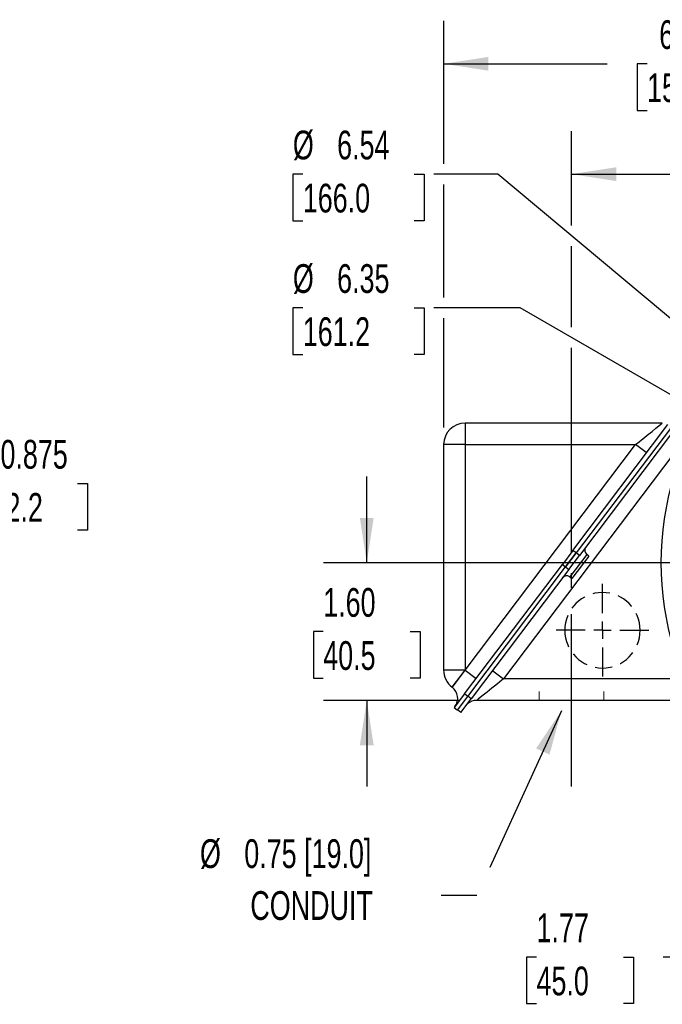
# Model space of a CAD drawing. Header units: inches. Extents: x 0 to 44, y 0 to 34.
# Tile 5 of 16: x 24.5 to 32, y 8.4 to 19.8. Entities that reach past the tile are written whole.
import ezdxf

# ---------------------------------------------------------------- set-up
doc = ezdxf.new("R2010")
doc.units = ezdxf.units.IN
doc.header["$LTSCALE"] = 4
doc.header["$MEASUREMENT"] = 0
doc.linetypes.add('CENTERX2', pattern=[0.8, 0.5, -0.1, 0.1, -0.1])
doc.linetypes.add('HIDDEN', pattern=[0.075, 0.05, -0.025])
doc.layers.add('CENTER', color=40, linetype='CENTERX2')
doc.layers.add('HIDDEN', color=102, linetype='HIDDEN')
doc.layers.add('DIMENSIONS', color=140, linetype='Continuous', lineweight=25)
doc.layers.add('TEXT', color=140, linetype='Continuous', lineweight=25)
doc.styles.add('SLDTEXTSTYLE0', font='TXT', dxfattribs={"width": 0.7})
doc.dimstyles.new('SLDDIMSTYLE1', dxfattribs={"dimtxt": 0.339844, "dimasz": 0.52, "dimexe": 0, "dimexo": 0.0625, "dimgap": 0.084961, "dimtad": 0, "dimtih": 1, "dimtoh": 1, "dimrnd": 1e-09, "dimzin": 12, "dimdsep": 46, "dimtxsty": 'SLDTEXTSTYLE0', "dimsah": 1, "dimcen": 0.09, "dimadec": 0, "dimazin": 3, "dimtfac": 1, "dimtofl": 0, "dimtmove": 0, "dimatfit": 3, "dimfxl": 0, "dimfrac": 2, "dimtolj": 1, "dimtzin": 12, "dimarcsym": 0})
doc.dimstyles.new('SLDDIMSTYLE10', dxfattribs={"dimtxt": 0.339844, "dimasz": 0.52, "dimexe": 0, "dimexo": 0.0625, "dimgap": 0.084961, "dimtad": 0, "dimtih": 1, "dimtoh": 1, "dimdec": 3, "dimlfac": 0.5, "dimrnd": 1e-09, "dimdsep": 46, "dimtxsty": 'SLDTEXTSTYLE0', "dimsah": 1, "dimcen": 0, "dimadec": 0, "dimazin": 2, "dimtfac": 1, "dimtdec": 3, "dimtofl": 0, "dimtmove": 0, "dimatfit": 3, "dimfxl": 0, "dimfrac": 2, "dimtolj": 1, "dimtzin": 12, "dimarcsym": 0})
doc.dimstyles.new('SLDDIMSTYLE4', dxfattribs={"dimtxt": 0.339844, "dimasz": 0.52, "dimexe": 0, "dimexo": 0.0625, "dimgap": 0.084961, "dimtad": 0, "dimtih": 1, "dimtoh": 1, "dimrnd": 1e-09, "dimzin": 4, "dimdsep": 46, "dimtxsty": 'SLDTEXTSTYLE0', "dimsah": 1, "dimcen": 0.09, "dimadec": 0, "dimazin": 1, "dimtfac": 1, "dimtmove": 0, "dimatfit": 0, "dimfxl": 0, "dimfrac": 2, "dimtolj": 1, "dimtzin": 12, "dimarcsym": 0})
doc.dimstyles.new('SLDDIMSTYLE8', dxfattribs={"dimtxt": 0.339844, "dimasz": 0.52, "dimexe": 0, "dimexo": 0.0625, "dimgap": 0.084961, "dimtad": 0, "dimtih": 1, "dimtoh": 1, "dimrnd": 1e-09, "dimzin": 12, "dimdsep": 46, "dimtxsty": 'SLDTEXTSTYLE0', "dimsah": 1, "dimcen": 0, "dimadec": 0, "dimazin": 3, "dimtfac": 1, "dimtofl": 0, "dimtmove": 0, "dimatfit": 3, "dimfxl": 0, "dimfrac": 2, "dimtolj": 1, "dimtzin": 12, "dimarcsym": 0})
doc.dimstyles.new('SLDDIMSTYLE9', dxfattribs={"dimtxt": 0.18, "dimasz": 0.52, "dimexe": 0, "dimexo": 0.0625, "dimgap": 0, "dimtad": 0, "dimtih": 1, "dimtoh": 1, "dimdec": 0, "dimrnd": 1e-09, "dimzin": 0, "dimdsep": 46, "dimtxsty": 'Standard', "dimsah": 1, "dimcen": 0.09, "dimadec": 0, "dimazin": 0, "dimtfac": 0.52, "dimtdec": 0, "dimtofl": 0, "dimtmove": 0, "dimatfit": 3, "dimfxl": 0, "dimfrac": 2, "dimtolj": 1, "dimtzin": 0, "dimarcsym": 0})

# ---------------------------------------------------------------- blocks, each defined once
blk = doc.blocks.new('_D_1')
at = {"layer": 'DIMENSIONS'}
for p, q in [((32.195, 9.841), (32.195, 8.439)), ((33.967, 9.879), (33.967, 8.439)), ((30.511, 8.939), (30.396, 8.939)), ((30.396, 8.939), (30.396, 8.399)), ((31.52, 8.939), (31.635, 8.939)), ((31.635, 8.939), (31.635, 8.399)), ((32.195, 8.939), (31.981, 8.939)), ((33.967, 8.939), (32.195, 8.939)), ((30.396, 8.399), (30.511, 8.399)), ((31.635, 8.399), (31.52, 8.399))]:
    blk.add_line(p, q, dxfattribs=at)
for points in [[(32.195, 8.939), (32.715, 8.859), (32.715, 9.019)], [(33.967, 8.939), (33.447, 9.019), (33.447, 8.859)]]:
    blk.add_solid(points, dxfattribs=at)
at = {"layer": 'DIMENSIONS', "char_height": 0.3333, "attachment_point": 1, "style": 'SLDTEXTSTYLE0'}
for s, insert in [('1.77', (30.511, 9.445)), ('45.0', (30.511, 8.829))]:
    blk.add_mtext(s, dxfattribs=dict(at, insert=insert))
blk = doc.blocks.new('_D_4')
at = {"layer": 'DIMENSIONS'}
for p, q in [((28.542, 13.511), (28.542, 14.511)), ((32.942, 13.511), (28.042, 13.511)), ((28.037, 12.714), (27.923, 12.714)), ((27.923, 12.714), (27.923, 12.174)), ((29.047, 12.714), (29.161, 12.714)), ((29.161, 12.714), (29.161, 12.174)), ((27.923, 12.174), (28.037, 12.174)), ((29.161, 12.174), (29.047, 12.174)), ((29.618, 11.916), (28.042, 11.916)), ((28.542, 11.916), (28.542, 10.916))]:
    blk.add_line(p, q, dxfattribs=at)
for points in [[(28.542, 13.511), (28.622, 14.031), (28.462, 14.031)], [(28.542, 11.916), (28.462, 11.396), (28.622, 11.396)]]:
    blk.add_solid(points, dxfattribs=at)
at = {"layer": 'DIMENSIONS', "char_height": 0.3333, "attachment_point": 1, "style": 'SLDTEXTSTYLE0'}
for s, insert in [('1.60', (28.037, 13.219)), ('40.5', (28.037, 12.603))]:
    blk.add_mtext(s, dxfattribs=dict(at, insert=insert))
blk = doc.blocks.new('_D_11')
at = {"layer": 'DIMENSIONS'}
for p, q in [((30.917, 17.423), (30.917, 18.519)), ((35.445, 16.014), (35.445, 18.519)), ((30.917, 18.019), (32.074, 18.019)), ((32.535, 18.019), (32.421, 18.019)), ((32.421, 18.019), (32.421, 17.479)), ((33.827, 18.019), (33.942, 18.019)), ((33.942, 18.019), (33.942, 17.479)), ((35.445, 18.019), (34.288, 18.019)), ((32.421, 17.479), (32.535, 17.479)), ((33.942, 17.479), (33.827, 17.479)), ((30.917, 16.245), (30.917, 17.183)), ((30.917, 13.631), (30.917, 16.005)), ((30.917, 13.22), (30.917, 13.391))]:
    blk.add_line(p, q, dxfattribs=at)
for points in [[(30.917, 18.019), (31.437, 17.939), (31.437, 18.099)], [(35.445, 18.019), (34.925, 18.099), (34.925, 17.939)]]:
    blk.add_solid(points, dxfattribs=at)
at = {"layer": 'DIMENSIONS', "char_height": 0.3333, "attachment_point": 1, "style": 'SLDTEXTSTYLE0'}
for s, insert in [('4.53', (32.676, 18.524)), ('115.0', (32.535, 17.908))]:
    blk.add_mtext(s, dxfattribs=dict(at, insert=insert))
blk = doc.blocks.new('_D_13')
at = {"layer": 'DIMENSIONS'}
for p, q in [((27.8, 18.019), (27.686, 18.019)), ((27.686, 18.019), (27.686, 17.479)), ((29.093, 18.019), (29.207, 18.019)), ((29.207, 18.019), (29.207, 17.479)), ((30.064, 18.019), (29.321, 18.019)), ((32.94, 15.61), (30.064, 18.019)), ((27.686, 17.479), (27.8, 17.479)), ((29.207, 17.479), (29.093, 17.479))]:
    blk.add_line(p, q, dxfattribs=at)
blk.add_solid([(32.94, 15.61), (32.592, 16.005), (32.49, 15.882)], dxfattribs=at)
at = {"layer": 'DIMENSIONS', "char_height": 0.3333, "attachment_point": 1, "style": 'SLDTEXTSTYLE0'}
for s, insert in [('%%c', (27.685, 18.524)), ('6.54', (28.198, 18.524)), ('166.0', (27.8, 17.908))]:
    blk.add_mtext(s, dxfattribs=dict(at, insert=insert))
blk = doc.blocks.new('_D_14')
at = {"layer": 'DIMENSIONS'}
for p, q in [((27.8, 16.47), (27.686, 16.47)), ((27.686, 16.47), (27.686, 15.929)), ((29.093, 16.47), (29.207, 16.47)), ((29.207, 16.47), (29.207, 15.929)), ((30.321, 16.47), (29.321, 16.47)), ((32.697, 15.098), (30.321, 16.47)), ((27.686, 15.929), (27.8, 15.929)), ((29.207, 15.929), (29.093, 15.929))]:
    blk.add_line(p, q, dxfattribs=at)
blk.add_solid([(32.697, 15.098), (32.287, 15.427), (32.207, 15.288)], dxfattribs=at)
at = {"layer": 'DIMENSIONS', "char_height": 0.3333, "attachment_point": 1, "style": 'SLDTEXTSTYLE0'}
for s, insert in [('%%c', (27.685, 16.975)), ('6.35', (28.198, 16.975)), ('161.2', (27.8, 16.359))]:
    blk.add_mtext(s, dxfattribs=dict(at, insert=insert))
blk = doc.blocks.new('_D_15')
at = {"layer": 'DIMENSIONS'}
for p, q in [((29.434, 18.139), (29.434, 19.799)), ((35.445, 16.014), (35.445, 19.799)), ((29.434, 19.299), (31.332, 19.299)), ((31.793, 19.299), (31.679, 19.299)), ((31.679, 19.299), (31.679, 18.759)), ((33.086, 19.299), (33.2, 19.299)), ((33.2, 19.299), (33.2, 18.759)), ((35.445, 19.299), (33.546, 19.299)), ((31.679, 18.759), (31.793, 18.759)), ((33.2, 18.759), (33.086, 18.759)), ((29.434, 16.59), (29.434, 17.899)), ((29.434, 15.082), (29.434, 16.35))]:
    blk.add_line(p, q, dxfattribs=at)
for points in [[(29.434, 19.299), (29.954, 19.219), (29.954, 19.379)], [(35.445, 19.299), (34.925, 19.379), (34.925, 19.219)]]:
    blk.add_solid(points, dxfattribs=at)
at = {"layer": 'DIMENSIONS', "char_height": 0.3333, "attachment_point": 1, "style": 'SLDTEXTSTYLE0'}
for s, insert in [('6.01', (31.934, 19.804)), ('152.7', (31.793, 19.188))]:
    blk.add_mtext(s, dxfattribs=dict(at, insert=insert))
blk = doc.blocks.new('SW_NOTE_0_7')
at = {"layer": 'TEXT', "color": 0, "linetype": 'CENTERX2', "lineweight": 18, "attachment_point": 1, "style": 'SLDTEXTSTYLE0'}
for s, insert, char_height in [('%%c', (-2.798, 0.652), 0.3333), ('0.75 [19.0]', (-2.284, 0.652), 0.33333), ('CONDUIT', (-2.214, 0.05), 0.3333)]:
    blk.add_mtext(s, dxfattribs=dict(at, insert=insert, char_height=char_height))
blk = doc.blocks.new('SW_CENTERMARKSYMBOL_0')
at = {"layer": 'CENTER', "color": 0}
for p, q in [((0, 0.2), (0, 0.5375)), ((-0.2, 0), (-0.5375, 0)), ((0, 0), (-0.1, 0)), ((0, 0), (0, 0.1)), ((0, 0), (0, -0.1)), ((0, 0), (0.1, 0)), ((0.2, 0), (0.5375, 0)), ((0, -0.2), (0, -0.5375))]:
    blk.add_line(p, q, dxfattribs=at)
blk = doc.blocks.new('_D_16')
at = {"layer": 'DIMENSIONS'}
for p, q in [((23.001, 14.01), (23.614, 14.432)), ((23.614, 14.432), (23.78, 14.432)), ((24.178, 14.432), (24.064, 14.432)), ((24.064, 14.432), (24.064, 13.892)), ((25.188, 14.432), (25.302, 14.432)), ((25.302, 14.432), (25.302, 13.892)), ((24.064, 13.892), (24.178, 13.892)), ((25.302, 13.892), (25.188, 13.892))]:
    blk.add_line(p, q, dxfattribs=at)
blk.add_solid([(23.001, 14.01), (23.475, 14.239), (23.384, 14.371)], dxfattribs=at)
at = {"layer": 'DIMENSIONS', "char_height": 0.3333, "attachment_point": 1, "style": 'SLDTEXTSTYLE0'}
for s, insert in [('%%c', (23.78, 14.937)), ('0.875', (24.293, 14.937)), ('22.2', (24.178, 14.321))]:
    blk.add_mtext(s, dxfattribs=dict(at, insert=insert))

msp = doc.modelspace()

# ---------------------------------------------------------------- linework, layer by layer
for p, q in [((29.683685, 15.132189), (29.683685, 14.882189)), ((31.970108, 15.132189), (29.683685, 15.132189)), ((30.933343, 13.65513), (32.035867, 15.113838)), ((32.075177, 15.086573), (30.971418, 13.626231)), ((32.11331, 15.057751), (31.009551, 13.597409)), ((29.683685, 14.882189), (29.433685, 14.882189)), ((29.433685, 14.882189), (29.433685, 12.268674)), ((29.683685, 14.882189), (29.683685, 12.268674)), ((29.683685, 14.882189), (31.660221, 14.882189)), ((29.684439, 12.268105), (31.660221, 14.882189)), ((31.783327, 14.789142), (31.660221, 14.882189)), ((32.104138, 14.780261), (30.128355, 12.166178)), ((30.933343, 13.65513), (30.810604, 13.492738)), ((30.971418, 13.626231), (30.848681, 13.463842)), ((30.848737, 13.463916), (30.971477, 13.626308)), ((30.886814, 13.43502), (31.009551, 13.597409)), ((31.093223, 13.608605), (30.8975, 13.34965)), ((31.117156, 13.590515), (30.921433, 13.331561)), ((30.971477, 13.626308), (30.933343, 13.65513)), ((31.009551, 13.597409), (30.971418, 13.626231)), ((31.117156, 13.590515), (31.093223, 13.608605)), ((29.675981, 11.991562), (30.810604, 13.492738)), ((30.810604, 13.492738), (30.848737, 13.463916)), ((29.714115, 11.96274), (30.848737, 13.463916)), ((30.886814, 13.43502), (29.753426, 11.935476)), ((30.848681, 13.463842), (30.886814, 13.43502)), ((30.8975, 13.34965), (30.921433, 13.331561)), ((29.433685, 12.268674), (29.683685, 12.268674)), ((29.683685, 12.268674), (29.532943, 12.069233)), ((29.533697, 12.068664), (29.684439, 12.268105)), ((29.684439, 12.268105), (29.683685, 12.268674)), ((29.684439, 12.268105), (29.812081, 12.17163)), ((30.005249, 12.259224), (30.128355, 12.166178)), ((32.104891, 12.166178), (30.128355, 12.166178)), ((29.532943, 12.069233), (29.533697, 12.068664)), ((29.675981, 11.991562), (29.555552, 11.832226)), ((29.714115, 11.96274), (29.675981, 11.991562)), ((29.593685, 11.803404), (29.714115, 11.96274)), ((29.633024, 11.776178), (29.753426, 11.935476)), ((29.753426, 11.935476), (29.715293, 11.964298)), ((32.104891, 11.916178), (29.818468, 11.916178)), ((29.555552, 11.832226), (29.593685, 11.803404)), ((29.633024, 11.776178), (29.594891, 11.805))]:
    msp.add_line(p, q)
at = {"color": 102, "linetype": 'HIDDEN', "lineweight": 18}
for p, q in [((30.54243, 11.916178), (30.54243, 12.020178)), ((31.29243, 11.916178), (31.29243, 12.020178))]:
    msp.add_line(p, q, dxfattribs=at)
at = {"flags": 128}
for points in [[(31.660221, 14.882189), (31.701285, 14.915343), (31.730243, 14.938681), (31.765109, 14.966817), (31.795171, 14.991059), (31.850852, 15.03598), (31.895877, 15.072303), (31.929444, 15.0994), (31.952815, 15.118238), (31.965786, 15.12871), (31.970108, 15.132189)], [(30.128355, 12.166178), (30.087291, 12.133024), (30.058333, 12.109686), (30.023467, 12.081549), (29.993405, 12.057308), (29.937724, 12.012386), (29.892699, 11.976064), (29.859132, 11.948966), (29.835761, 11.930128), (29.82279, 11.919656), (29.818468, 11.916178)]]:
    msp.add_lwpolyline(points, dxfattribs=at)
for centre, radius, start, end in [((29.683685, 14.882189), 0.25, 90, 180), ((35.444612, 13.511178), 3.489733, 163.139416, 196.8605014), ((31.129401, 13.65647), 0.06, 142.9172049, 232.9172049), ((30.861321, 13.301784), 0.06, 52.9172049, 142.9172049), ((29.683685, 12.268674), 0.25, 180, 232.9172049), ((29.437222, 11.941021), 0.16, 322.9172179, 52.9172049), ((29.814046, 11.769947), 0.146297, 88.2677577, 134.4996516)]:
    msp.add_arc(centre, radius, start, end)
at = {"layer": 'CENTER'}
msp.add_line((30.91743, 10.916178), (30.91743, 13.020178), dxfattribs=at)
at = {"layer": 'HIDDEN'}
for start, end in [(0, 180), (180, 0)]:
    msp.add_arc((31.275891, 12.729178), 0.4375, start, end, dxfattribs=at)

# ---------------------------------------------------------------- block references
at = {"layer": 'CENTER'}
msp.add_blockref('SW_CENTERMARKSYMBOL_0', (31.275891, 12.729178), dxfattribs=at)
at = {"layer": 'TEXT', "linetype": 'CENTERX2', "lineweight": 18}
msp.add_blockref('SW_NOTE_0_7', (29.405298, 9.65367), dxfattribs=at)

# ---------------------------------------------------------------- dimensions: what is measured, and where the dimension line sits
at = {"layer": 'DIMENSIONS'}
for base, p1, p2, picture, middle in [((29.433685, 19.298723), (35.444891, 15.814178), (29.433685, 14.882189), '_D_15', (32.439288, 19.298723)), ((30.91743, 18.018696), (35.444891, 15.814178), (30.91743, 13.020178), '_D_11', (33.18116, 18.018696)), ((32.194891, 8.939303), (33.96749, 10.078577), (32.194891, 10.041178), '_D_1', (31.015459, 8.939303))]:
    dim = msp.add_linear_dim(base=base, p1=p1, p2=p2, dimstyle='SLDDIMSTYLE1', dxfattribs=at)
    dim.commit()
    dim.dimension.update_dxf_attribs({"geometry": picture, "text_midpoint": middle, "dimtype": 160})
for p1, p2, dimstyle, picture, middle in [((37.950045, 11.412817), (32.939737, 15.609539), 'SLDDIMSTYLE8', '_D_13', (28.446248, 18.018696)), ((38.192702, 11.924728), (32.69708, 15.097627), 'SLDDIMSTYLE8', '_D_14', (28.446248, 16.469582)), ((21.559157, 13.018856), (23.001116, 14.010447), 'SLDDIMSTYLE10', '_D_16', (24.682921, 14.431723))]:
    dim = msp.add_diameter_dim_2p(p1=p1, p2=p2, dimstyle=dimstyle, dxfattribs=at)
    dim.commit()
    dim.dimension.update_dxf_attribs({"geometry": picture, "text_midpoint": middle, "dimtype": 163})
dim = msp.add_linear_dim(base=(28.5420078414, 13.5111776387), p1=(29.8184680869, 11.9161776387), p2=(33.1418910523, 13.5111776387), angle=90, dimstyle='SLDDIMSTYLE4', dxfattribs=at)
dim.commit()
dim.dimension.update_dxf_attribs({"geometry": '_D_4', "text_midpoint": (28.5420078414, 12.7136776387), "dimtype": 160})

# ---------------------------------------------------------------- leaders
at = {"layer": 'TEXT', "linetype": 'CENTERX2', "lineweight": 18}
msp.add_leader([(30.800171, 11.796172), (29.819507, 9.65367), (29.405298, 9.65367)], dimstyle='SLDDIMSTYLE9', dxfattribs=at)

doc.saveas('drawing.dxf')
